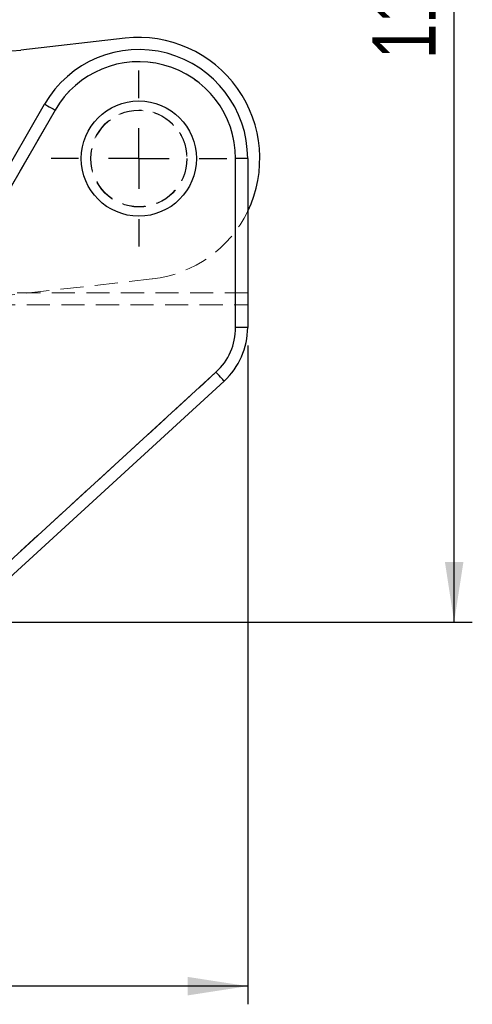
# Model space of a CAD drawing. Header units: millimetres. Extents: x 37 to 401, y 8 to 280.
# Tile 30 of 36: x 211 to 235, y 178 to 232. Entities that reach past the tile are written whole.
import ezdxf

# ---------------------------------------------------------------- set-up
doc = ezdxf.new("R2010")
doc.units = ezdxf.units.MM
doc.linetypes.add('HIDDEN', pattern=[1.905, 1.27, -0.635])
doc.layers.add('FORMATO', color=179, linetype='Continuous')
doc.styles.add('SLDTEXTSTYLE0', font='TXT', dxfattribs={"width": 0.75})
doc.dimstyles.new('SLDDIMSTYLE0', dxfattribs={"dimtxt": 3.5, "dimasz": 3.302, "dimexe": 0, "dimexo": 0.0625, "dimgap": 0.875, "dimtad": 1, "dimdec": 0, "dimlfac": 1.5, "dimrnd": 1e-09, "dimzin": 12, "dimdsep": 46, "dimtxsty": 'SLDTEXTSTYLE0', "dimsah": 1, "dimcen": 0.09, "dimadec": 0, "dimazin": 3, "dimtfac": 1, "dimtofl": 0, "dimtmove": 0, "dimatfit": 3, "dimfxl": 0, "dimfrac": 2, "dimtolj": 1, "dimtzin": 12, "dimarcsym": 0})
doc.dimstyles.new('SLDDIMSTYLE1', dxfattribs={"dimtxt": 3.5, "dimasz": 3.302, "dimexe": 0, "dimexo": 0.0625, "dimgap": 0.875, "dimtad": 1, "dimdec": 0, "dimlfac": 1.5, "dimrnd": 1e-09, "dimzin": 12, "dimdsep": 46, "dimtxsty": 'SLDTEXTSTYLE0', "dimsah": 1, "dimcen": 0.09, "dimadec": 0, "dimazin": 3, "dimtfac": 1, "dimtdec": 0, "dimtofl": 0, "dimtmove": 0, "dimatfit": 3, "dimfxl": 0, "dimfrac": 2, "dimtolj": 1, "dimtzin": 12, "dimarcsym": 0})

# ---------------------------------------------------------------- blocks, each defined once
blk = doc.blocks.new('_D')
at = {"layer": 'FORMATO'}
for p, q in [((86.031, 217.251), (86.031, 177.882)), ((223.089, 214.162), (223.089, 177.882)), ((223.089, 178.882), (86.031, 178.882))]:
    blk.add_line(p, q, dxfattribs=at)
for points in [[(86.031, 178.882), (89.333, 178.374), (89.333, 179.39)], [(223.089, 178.882), (219.787, 179.39), (219.787, 178.374)]]:
    blk.add_solid(points, dxfattribs=at)
at = {"layer": 'FORMATO', "insert": (144.162, 183.394), "char_height": 3.5, "attachment_point": 1, "style": 'SLDTEXTSTYLE0'}
blk.add_mtext('206', dxfattribs=at)
blk = doc.blocks.new('_D_4')
at = {"layer": 'FORMATO'}
for p, q in [((124.531, 275.992), (235.468, 275.992)), ((234.468, 198.934), (234.468, 275.992)), ((208.296, 198.934), (235.468, 198.934))]:
    blk.add_line(p, q, dxfattribs=at)
for points in [[(234.468, 275.992), (233.96, 272.69), (234.976, 272.69)], [(234.468, 198.934), (234.976, 202.236), (233.96, 202.236)]]:
    blk.add_solid(points, dxfattribs=at)
at = {"layer": 'FORMATO', "insert": (229.957, 229.943), "char_height": 3.5, "attachment_point": 1, "rotation": 90, "style": 'SLDTEXTSTYLE0'}
blk.add_mtext('116', dxfattribs=at)
blk = doc.blocks.new('SW_CENTERMARKSYMBOL_2')
at = {"layer": 'FORMATO', "color": 0}
for p, q in [((0, 3.333), (0, 4.842)), ((0, 0), (0, 1.667)), ((-3.333, 0), (-4.842, 0)), ((0, 0), (-1.667, 0)), ((0, 0), (0, -1.667)), ((0, 0), (1.667, 0)), ((3.333, 0), (4.842, 0)), ((0, -3.333), (0, -4.842))]:
    blk.add_line(p, q, dxfattribs=at)

msp = doc.modelspace()

# ---------------------------------------------------------------- linework, layer by layer
at = {"color": 7, "linetype": 'Continuous', "lineweight": 25}
for p, q in [((216.33277, 231.09141), (210.58187, 230.4351)), ((206.14602, 217.50916), (211.89184, 227.46653)), ((212.46926, 227.13333), (206.72345, 217.17596)), ((223.08868, 224.46774), (222.42202, 224.46774)), ((222.42202, 215.1615), (222.42202, 224.46774)), ((223.08868, 224.46774), (223.08868, 215.1615)), ((223.08868, 215.1615), (222.42202, 215.1615)), ((206.30894, 198.9344), (221.34025, 212.70354)), ((221.79056, 212.21195), (207.2959, 198.9344))]:
    msp.add_line(p, q, dxfattribs=at)
at = {"color": 7, "linetype": 'HIDDEN', "lineweight": 18}
for p, q in [((206.72345, 217.17596), (212.46926, 227.13333)), ((222.42202, 224.46774), (222.42202, 215.1615)), ((222.42202, 224.46774), (223.08868, 224.46774)), ((205.20033, 216.40107), (217.84459, 217.84406)), ((223.08868, 217.06774), (205.85058, 217.06774)), ((205.20033, 216.40107), (223.08868, 216.40107)), ((222.42202, 215.1615), (223.08868, 215.1615)), ((221.34025, 212.70354), (206.30894, 198.9344))]:
    msp.add_line(p, q, dxfattribs=at)
at = {"color": 7, "linetype": 'Continuous', "lineweight": 25, "flags": 128}
for points in [[(211.89184, 227.46653), (211.90293, 227.46013), (211.93579, 227.44117), (211.98915, 227.41038), (212.06096, 227.36894), (212.14846, 227.31845), (212.24829, 227.26084), (212.35661, 227.19834), (212.46926, 227.13333)], [(221.79056, 212.21195), (221.78191, 212.2214), (221.75628, 212.24937), (221.71467, 212.2948), (221.65867, 212.35593), (221.59043, 212.43043), (221.51257, 212.51542), (221.4281, 212.60764), (221.34025, 212.70354)]]:
    msp.add_lwpolyline(points, dxfattribs=at)
at = {"color": 7, "linetype": 'HIDDEN', "lineweight": 18, "flags": 128}
for points in [[(212.46926, 227.13333), (212.35661, 227.19834), (212.24829, 227.26084), (212.14846, 227.31845), (212.06096, 227.36894), (211.98915, 227.41038), (211.93579, 227.44117), (211.90293, 227.46013), (211.89184, 227.46653)], [(221.34025, 212.70354), (221.4281, 212.60764), (221.51257, 212.51542), (221.59043, 212.43043), (221.65867, 212.35593), (221.71467, 212.2948), (221.75628, 212.24937), (221.78191, 212.2214), (221.79056, 212.21195)]]:
    msp.add_lwpolyline(points, dxfattribs=at)
at = {"color": 7, "linetype": 'Continuous', "lineweight": 25}
msp.add_circle((217.08868, 224.46774), 3.175, dxfattribs=at)
at = {"color": 7, "linetype": 'HIDDEN', "lineweight": 18}
for radius in [2.66667, 2.64583]:
    msp.add_circle((217.08868, 224.46774), radius, dxfattribs=at)
at = {"color": 7, "linetype": 'Continuous', "lineweight": 25}
for centre, radius, start, end in [((209.82597, 237.05878), 6.66667, 208.721736, 276.510568), ((217.08868, 224.46774), 6.66667, 334.158067, 96.510568), ((217.08868, 224.46774), 6, 0, 150.013284), ((217.08868, 224.46774), 5.33333, 0, 150.013284), ((219.08868, 215.1615), 3.33333, 312.490635, 0), ((219.08868, 215.1615), 4, 312.490635, 0)]:
    msp.add_arc(centre, radius, start, end, dxfattribs=at)
at = {"color": 7, "linetype": 'HIDDEN', "lineweight": 18}
for centre, radius, start, end in [((217.08868, 224.46774), 5.33333, 0, 150.013284), ((217.08868, 224.46774), 6.66667, 276.510568, 334.158067), ((219.08868, 215.1615), 3.33333, 312.490635, 0)]:
    msp.add_arc(centre, radius, start, end, dxfattribs=at)

# ---------------------------------------------------------------- block references
at = {"layer": 'FORMATO'}
msp.add_blockref('SW_CENTERMARKSYMBOL_2', (217.08868, 224.46774), dxfattribs=at)

# ---------------------------------------------------------------- dimensions: what is measured, and where the dimension line sits
dim = msp.add_linear_dim(base=(234.46827, 275.99229), p1=(207.2959, 198.9344), p2=(123.53115, 275.99229), angle=90, dimstyle='SLDDIMSTYLE1', dxfattribs=at)
dim.commit()
dim.dimension.update_dxf_attribs({"geometry": '_D_4', "text_midpoint": (234.46827, 233.82167), "dimtype": 160})
dim = msp.add_linear_dim(base=(86.03085, 178.88208), p1=(223.08868, 215.1615), p2=(86.03085, 218.25107), dimstyle='SLDDIMSTYLE0', dxfattribs=at)
dim.commit()
dim.dimension.update_dxf_attribs({"geometry": '_D', "text_midpoint": (148.04126, 178.88208), "dimtype": 160})

doc.saveas('drawing.dxf')
